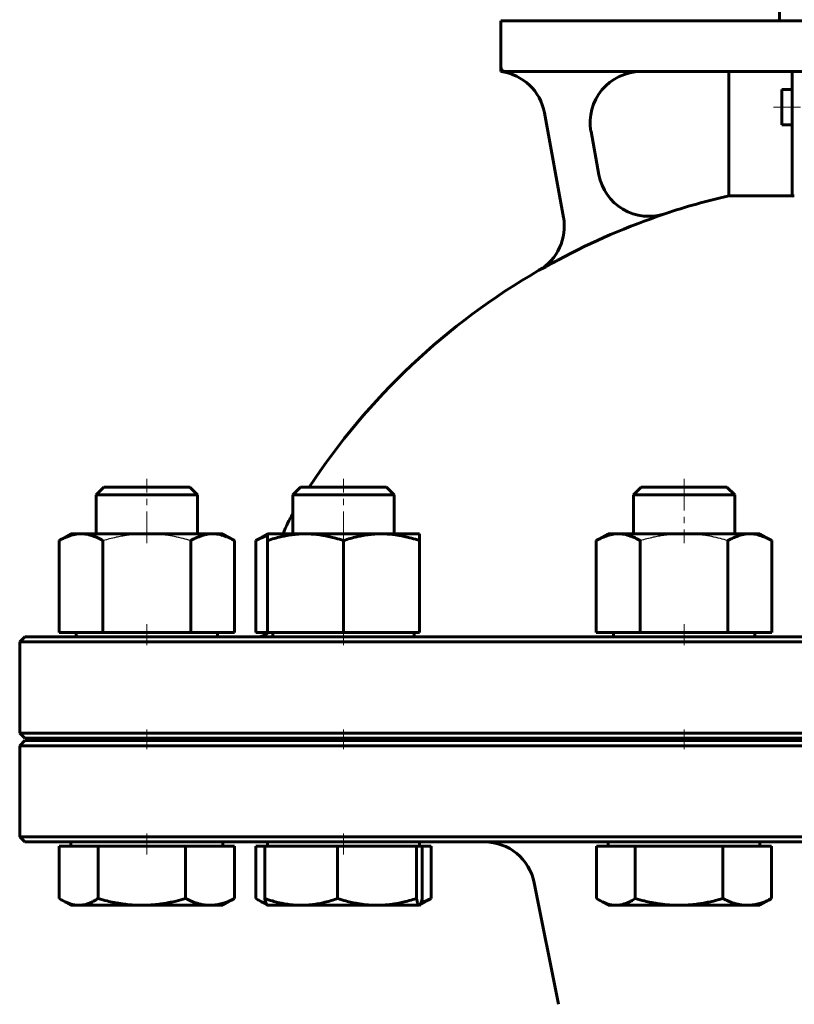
# Model space of a CAD drawing. Header units: millimetres. Extents: x -300 to 300, y -568 to 570.
# Tile 2 of 4: x -204 to -20, y -116 to 117. Entities that reach past the tile are written whole.
import ezdxf

# ---------------------------------------------------------------- set-up
doc = ezdxf.new("R2010")
doc.units = ezdxf.units.MM
for name, pattern in [('K5LT-1', [0]), ('K5LT_AXLED', [12, 7.5, -1.5, 1.5, -1.5]), ('K5LT_BASIC', [0])]:
    doc.linetypes.add(name, pattern=pattern)
doc.layers.add('Системный слой (1)', color=7, linetype='Continuous', true_color=0x6c6c6c)

# ---------------------------------------------------------------- blocks, each defined once
blk = doc.blocks.new('U3')
at = {"layer": 'Системный слой (1)', "color": 143, "linetype": 'K5LT_BASIC', "lineweight": 60, "true_color": 0x33acca}
for p, q in [((0, -53.25), (-202.8, -53.25)), ((202.8, -53.25), (0, -53.25))]:
    blk.add_line(p, q, dxfattribs=at)
blk = doc.blocks.new('U5')
at = {"layer": 'Системный слой (1)', "color": 143, "linetype": 'K5LT_BASIC', "lineweight": 60, "true_color": 0x33acca}
for p, q in [((-202.8, -52.65), (0, -52.65)), ((0, -52.65), (202.8, -52.65))]:
    blk.add_line(p, q, dxfattribs=at)
blk = doc.blocks.new('U6')
at = {"layer": 'Системный слой (1)', "color": 143, "linetype": 'K5LT_BASIC', "lineweight": 60, "true_color": 0x33acca}
for p, q in [((-4.8, 117.15), (-30, 117.15)), ((30, 117.15), (4.8, 117.15))]:
    blk.add_line(p, q, dxfattribs=at)
blk = doc.blocks.new('U7')
at = {"layer": 'Системный слой (1)', "color": 143, "linetype": 'K5LT_BASIC', "lineweight": 60, "true_color": 0x33acca}
for start, end in [(102.8395, 108.4097), (71.5903, 77.1605), (119.982, 146.6923), (33.3077, 60.018)]:
    blk.add_arc((0, -82.21), 162, start, end, dxfattribs=at)
blk = doc.blocks.new('U14')
at = {"layer": 'Системный слой (1)', "color": 143, "linetype": 'K5LT_BASIC', "lineweight": 60, "true_color": 0x33acca}
for p, q in [((-23.4, 96.75), (-23.4, 100.95)), ((-23.4, 92.55), (-23.4, 96.75))]:
    blk.add_line(p, q, dxfattribs=at)
blk = doc.blocks.new('U19')
at = {"layer": 'Системный слой (1)', "color": 143, "linetype": 'K5LT_BASIC', "lineweight": 60, "true_color": 0x33acca}
for p, q in [((0, -28.65), (-202.8, -28.65)), ((202.8, -28.65), (0, -28.65))]:
    blk.add_line(p, q, dxfattribs=at)
blk = doc.blocks.new('U21')
at = {"layer": 'Системный слой (1)', "color": 143, "linetype": 'K5LT_BASIC', "lineweight": 60, "true_color": 0x33acca}
for p, q in [((-202.8, -77.25), (0, -77.25)), ((0, -77.25), (202.8, -77.25))]:
    blk.add_line(p, q, dxfattribs=at)
blk = doc.blocks.new('U27')
at = {"layer": 'Системный слой (1)', "color": 143, "linetype": 'K5LT_BASIC', "lineweight": 60, "true_color": 0x33acca}
for p, q in [((-148.02, -90.64), (-147.79, -90.79)), ((-147.79, -90.79), (-147.56, -90.93)), ((-147.56, -90.93), (-147.34, -91.06)), ((-147.34, -91.06), (-146.73, -91.39)), ((-146.73, -91.39), (-146.14, -91.66)), ((-146.14, -91.66), (-145.56, -91.88))]:
    blk.add_line(p, q, dxfattribs=at)
blk = doc.blocks.new('U29')
at = {"layer": 'Системный слой (1)', "color": 143, "linetype": 'K5LT_BASIC', "lineweight": 60, "true_color": 0x33acca}
for p, q in [((-67.33, -90.64), (-67.1, -90.79)), ((-67.1, -90.79), (-66.87, -90.93)), ((-66.87, -90.93), (-66.65, -91.06)), ((-66.65, -91.06), (-65.93, -91.44)), ((-65.93, -91.44), (-64.61, -91.96)), ((-64.61, -91.96), (-63.34, -92.22)), ((-63.34, -92.22), (-62.74, -92.25))]:
    blk.add_line(p, q, dxfattribs=at)
blk = doc.blocks.new('U30')
at = {"layer": 'Системный слой (1)', "color": 143, "linetype": 'K5LT_BASIC', "lineweight": 60, "true_color": 0x33acca}
for p, q in [((-108.74, -91.08), (-108.63, -90.64)), ((-109.32, -92.25), (-109.29, -92.25)), ((-109.29, -92.25), (-109.27, -92.24)), ((-109.27, -92.24), (-109.24, -92.23)), ((-109.24, -92.23), (-109.14, -92.14)), ((-109.14, -92.14), (-108.94, -91.75)), ((-108.94, -91.75), (-108.74, -91.08))]:
    blk.add_line(p, q, dxfattribs=at)
blk = doc.blocks.new('U34')
at = {"layer": 'Системный слой (1)', "color": 143, "linetype": 'K5LT_BASIC', "lineweight": 60, "true_color": 0x33acca}
for p, q in [((-107.36, -91.04), (-106.54, -90.64)), ((-108.91, -91.66), (-108.15, -91.38)), ((-108.15, -91.38), (-107.36, -91.04))]:
    blk.add_line(p, q, dxfattribs=at)
blk = doc.blocks.new('U36')
at = {"layer": 'Системный слой (1)', "color": 143, "linetype": 'K5LT_BASIC', "lineweight": 60, "true_color": 0x33acca}
for p, q in [((-194.61, -90.64), (-194.38, -90.79)), ((-194.38, -90.79), (-194.15, -90.93)), ((-194.15, -90.93), (-193.93, -91.06)), ((-193.93, -91.06), (-193.21, -91.44)), ((-193.21, -91.44), (-191.89, -91.96)), ((-191.89, -91.96), (-190.62, -92.22)), ((-190.62, -92.22), (-190.02, -92.25))]:
    blk.add_line(p, q, dxfattribs=at)
blk = doc.blocks.new('U39')
at = {"layer": 'Системный слой (1)', "color": 143, "linetype": 'K5LT_BASIC', "lineweight": 60, "true_color": 0x33acca}
for p, q in [((-145.28, -4.66), (-146.17, -4.97)), ((-147.1, -5.38), (-148.06, -5.9)), ((-146.17, -4.97), (-147.1, -5.38))]:
    blk.add_line(p, q, dxfattribs=at)

msp = doc.modelspace()

# ---------------------------------------------------------------- linework, layer by layer
at = {"layer": 'Системный слой (1)', "color": 143, "linetype": 'K5LT_BASIC', "lineweight": 60, "true_color": 0x33acca}
for p, q in [((-24, 117.15), (-24, 135.15)), ((-90, 117.15), (-90, 106.35)), ((-78, 117.15), (-90, 117.15)), ((-43.15, 117.15), (-78, 117.15)), ((-41.95, 117.15), (-43.15, 117.15)), ((-30, 117.15), (-41.95, 117.15)), ((-90, 106.35), (-90, 105.15)), ((-88.8, 105.15), (-78, 105.15)), ((-78, 105.15), (-43.15, 105.15)), ((-43.15, 105.15), (-30, 105.15)), ((-36, 75.74), (-36, 105.15)), ((-30, 105.15), (-21, 105.15)), ((-21, 105.15), (-12, 105.15)), ((-21, 89.36), (-21, 105.15)), ((-23.4, 100.95), (-21, 100.95)), ((-79.67, 95.4), (-75.14, 70.64)), ((-66.75, 80.68), (-68.63, 90.99)), ((-23.4, 92.55), (-21, 92.55)), ((-21, 75.69), (-21, 89.36)), ((-21, 75.74), (-36, 75.74)), ((-80.96, 58.11), (-80.95, 58.08)), ((-184.03, 6.75), (-185.87, 4.91)), ((-185.87, 4.91), (-168.57, 4.91)), ((-185.87, -4.29), (-185.87, 4.91)), ((-163.71, 6.75), (-184.03, 6.75)), ((-168.57, 4.91), (-161.87, 4.91)), ((-163.71, 6.75), (-161.87, 4.91)), ((-161.87, -4.29), (-161.87, 4.91)), ((-137.44, 6.75), (-139.28, 4.91)), ((-139.28, -4.29), (-139.28, 4.91)), ((-139.28, 4.91), (-117.31, 4.91)), ((-117.12, 6.75), (-137.44, 6.75)), ((-117.31, 4.91), (-115.28, 4.91)), ((-117.12, 6.75), (-115.28, 4.91)), ((-115.28, -4.29), (-115.28, 4.91)), ((-56.75, 6.75), (-58.59, 4.91)), ((-58.59, 4.91), (-34.61, 4.91)), ((-58.59, -4.29), (-58.59, 4.91)), ((-36.43, 6.75), (-56.75, 6.75)), ((-36.43, 6.75), (-34.59, 4.91)), ((-34.61, 4.91), (-34.59, 4.91)), ((-34.59, -4.29), (-34.59, 4.91)), ((-191.87, -4.29), (-194.65, -5.9)), ((-191.87, -4.29), (-189.46, -4.29)), ((-189.46, -4.29), (-173.87, -4.29)), ((-173.87, -4.29), (-158.28, -4.29)), ((-158.28, -4.29), (-155.87, -4.29)), ((-155.87, -4.29), (-153.08, -5.9)), ((-145.28, -4.29), (-148.06, -5.9)), ((-145.28, -4.29), (-136.28, -4.29)), ((-145.28, -5.9), (-145.28, -4.29)), ((-136.28, -4.29), (-118.28, -4.29)), ((-118.28, -4.29), (-109.28, -4.29)), ((-109.28, -4.29), (-109.28, -5.9)), ((-64.59, -4.29), (-67.37, -5.9)), ((-64.59, -4.29), (-62.18, -4.29)), ((-62.18, -4.29), (-46.59, -4.29)), ((-46.59, -4.29), (-31, -4.29)), ((-31, -4.29), (-28.59, -4.29)), ((-28.59, -4.29), (-25.8, -5.9)), ((-194.65, -27.69), (-194.65, -5.9)), ((-184.26, -27.69), (-184.26, -5.9)), ((-163.47, -27.69), (-163.47, -5.9)), ((-153.08, -27.69), (-153.08, -5.9)), ((-148.06, -27.69), (-148.06, -5.9)), ((-145.28, -27.69), (-145.28, -5.9)), ((-127.28, -27.69), (-127.28, -5.9)), ((-109.28, -27.69), (-109.28, -5.9)), ((-67.37, -27.69), (-67.37, -5.9)), ((-56.98, -27.69), (-56.98, -5.9)), ((-36.2, -27.69), (-36.2, -5.9)), ((-25.8, -27.69), (-25.8, -5.9)), ((-194.65, -27.69), (-184.26, -27.69)), ((-190.61, -28.65), (-190.61, -27.69)), ((-184.26, -27.69), (-163.47, -27.69)), ((-163.47, -27.69), (-153.08, -27.69)), ((-157.13, -28.65), (-157.13, -27.69)), ((-148.06, -27.69), (-145.28, -27.69)), ((-145.28, -27.69), (-127.28, -27.69)), ((-144.02, -28.65), (-144.02, -27.69)), ((-127.28, -27.69), (-109.28, -27.69)), ((-110.54, -28.65), (-110.54, -27.69)), ((-67.37, -27.69), (-56.98, -27.69)), ((-63.33, -28.65), (-63.33, -27.69)), ((-56.98, -27.69), (-36.2, -27.69)), ((-36.2, -27.69), (-25.8, -27.69)), ((-29.85, -28.65), (-29.85, -27.69)), ((-202.8, -28.65), (-204, -29.85)), ((-204, -29.85), (0, -29.85)), ((-204, -51.45), (-204, -29.85)), ((-202.8, -52.65), (-204, -51.45)), ((0, -51.45), (-204, -51.45)), ((-202.8, -53.25), (-204, -54.45)), ((-185.87, -53.25), (-185.87, -52.65)), ((-161.87, -53.25), (-161.87, -52.65)), ((-144, -53.25), (-144, -52.65)), ((-139.28, -53.25), (-139.28, -52.65)), ((-115.28, -53.25), (-115.28, -52.65)), ((-58.59, -53.25), (-58.59, -52.65)), ((-34.59, -53.25), (-34.59, -52.65)), ((-204, -54.45), (0, -54.45)), ((-204, -76.05), (-204, -54.45)), ((-202.8, -77.25), (-204, -76.05)), ((0, -76.05), (-204, -76.05)), ((-194.61, -78.21), (-190.02, -78.21)), ((-194.61, -78.21), (-194.61, -90.64)), ((-191.87, -78.21), (-191.87, -77.25)), ((-190.02, -78.21), (-185.43, -78.21)), ((-185.43, -78.21), (-185.43, -90.64)), ((-185.43, -78.21), (-175.06, -78.21)), ((-175.06, -78.21), (-164.69, -78.21)), ((-164.69, -78.21), (-164.69, -90.64)), ((-164.69, -78.21), (-158.91, -78.21)), ((-158.91, -78.21), (-153.13, -78.21)), ((-155.87, -78.21), (-155.87, -77.25)), ((-153.13, -78.21), (-153.13, -90.64)), ((-148.02, -78.21), (-145.93, -78.21)), ((-148.02, -78.21), (-148.02, -90.64)), ((-145.93, -78.21), (-137.29, -78.21)), ((-145.93, -78.21), (-145.93, -90.64)), ((-145.28, -78.21), (-145.28, -77.25)), ((-137.29, -78.21), (-128.66, -78.21)), ((-128.66, -78.21), (-128.66, -90.64)), ((-128.66, -78.21), (-119.33, -78.21)), ((-119.33, -78.21), (-110.01, -78.21)), ((-110.01, -78.21), (-110.01, -90.64)), ((-110.01, -78.21), (-109.32, -78.21)), ((-109.32, -78.21), (-108.63, -78.21)), ((-109.28, -78.21), (-109.28, -77.25)), ((-108.63, -78.21), (-106.54, -78.21)), ((-108.63, -78.21), (-108.63, -90.64)), ((-106.54, -78.21), (-106.54, -90.64)), ((-67.33, -78.21), (-62.74, -78.21)), ((-67.33, -78.21), (-67.33, -90.64)), ((-64.59, -78.21), (-64.59, -77.25)), ((-62.74, -78.21), (-58.15, -78.21)), ((-58.15, -78.21), (-58.15, -90.64)), ((-58.15, -78.21), (-47.78, -78.21)), ((-47.78, -78.21), (-37.41, -78.21)), ((-37.41, -78.21), (-31.63, -78.21)), ((-37.41, -78.21), (-37.41, -90.64)), ((-31.63, -78.21), (-25.85, -78.21)), ((-28.59, -78.21), (-28.59, -77.25)), ((-25.85, -78.21), (-25.85, -90.64)), ((-76.31, -115.69), (-82.07, -86.9)), ((-191.87, -92.25), (-193.93, -91.06)), ((-190.02, -92.25), (-191.87, -92.25)), ((-175.06, -92.25), (-190.02, -92.25)), ((-158.91, -92.25), (-175.06, -92.25)), ((-155.87, -92.25), (-158.91, -92.25)), ((-155.87, -92.25), (-153.81, -91.06)), ((-145.32, -92.23), (-147.34, -91.06)), ((-145.28, -92.25), (-145.32, -92.23)), ((-137.29, -92.25), (-145.28, -92.25)), ((-119.33, -92.25), (-137.29, -92.25)), ((-109.32, -92.25), (-119.33, -92.25)), ((-109.28, -92.25), (-109.32, -92.25)), ((-109.28, -92.25), (-107.22, -91.06)), ((-109.28, -92.25), (-109.24, -92.23)), ((-64.59, -92.25), (-66.65, -91.06)), ((-62.74, -92.25), (-64.59, -92.25)), ((-47.78, -92.25), (-62.74, -92.25)), ((-31.63, -92.25), (-47.78, -92.25)), ((-28.59, -92.25), (-31.63, -92.25)), ((-28.59, -92.25), (-26.53, -91.06))]:
    msp.add_line(p, q, dxfattribs=at)
at = {"layer": 'Системный слой (1)', "color": 30, "linetype": 'K5LT_AXLED', "lineweight": 18, "true_color": 0xff8000}
for p, q in [((-25.4, 96.75), (-19, 96.75)), ((-173.87, -6.47), (-173.87, 8.75)), ((-127.28, -6.47), (-127.28, 8.75)), ((-46.59, 8.75), (-46.59, -6.47)), ((-173.87, -30.65), (-173.87, -25.69)), ((-127.28, -30.65), (-127.28, -25.69)), ((-46.59, -25.69), (-46.59, -30.65)), ((-173.87, -55.25), (-173.87, -50.65)), ((-127.28, -55.25), (-127.28, -50.65)), ((-46.59, -50.65), (-46.59, -55.25)), ((-173.87, -80.21), (-173.87, -75.25)), ((-127.28, -80.21), (-127.28, -75.25))]:
    msp.add_line(p, q, dxfattribs=at)
at = {"layer": 'Системный слой (1)', "color": 143, "linetype": 'K5LT_BASIC', "lineweight": 60, "true_color": 0x33acca}
for centre, radius, start, end in [((-88.8, 106.35), 1.2, 180, 270), ((-91.47, 93.24), 12, 10.3559, 82.9505), ((-56.83, 93.15), 12, 90, 190.3559), ((-54.95, 82.89), 12, 190.3559, 288.4097), ((-86.95, 68.51), 12, 299.982, 10.3559), ((0, -82.21), 161.95, 108.4125, 118.1283), ((-108, -17.31), 36, 150.3273, 158.7974), ((-147.6, -25.05), 3.6, 270, 312.8334), ((-93.84, -89.25), 12, 11.3099, 90)]:
    msp.add_arc(centre, radius, start, end, dxfattribs=at)
msp.add_ellipse((0, 27.59), major_axis=(-103.25, 0), ratio=0.475741, start_param=-1.371351, end_param=-1.36597, dxfattribs=at)
at = {"layer": 'Системный слой (1)', "color": 7, "linetype": 'K5LT-1'}
for points, knots in [([(-66.75, 80.68), (-66.71, 80.5), (-66.64, 80.15), (-66.53, 79.7), (-66.42, 79.35), (-66.34, 79.08), (-66.25, 78.81), (-66.06, 78.3), (-65.84, 77.8), (-65.6, 77.32), (-65.44, 77.01), (-65.24, 76.67), (-65.04, 76.35), (-64.88, 76.11), (-64.75, 75.92), (-64.61, 75.73), (-64.42, 75.47), (-64.21, 75.2), (-63.98, 74.94), (-63.64, 74.56), (-63.27, 74.18), (-62.89, 73.84), (-62.63, 73.62), (-62.34, 73.38), (-62.02, 73.14), (-61.79, 72.98), (-61.61, 72.86), (-61.44, 72.74), (-61.11, 72.54), (-60.73, 72.32), (-60.34, 72.11), (-59.99, 71.94), (-59.57, 71.76), (-59.16, 71.6), (-58.84, 71.48), (-58.52, 71.37), (-58.16, 71.27), (-57.78, 71.17), (-57.51, 71.11), (-57.3, 71.06), (-57.1, 71.03), (-56.85, 70.98), (-56.54, 70.94), (-56.22, 70.9), (-55.93, 70.87), (-55.68, 70.85), (-55.39, 70.84), (-54.98, 70.83), (-54.54, 70.84), (-54.2, 70.85), (-53.86, 70.88), (-53.49, 70.92), (-53.1, 70.97), (-52.81, 71.02), (-52.57, 71.07), (-52.31, 71.12), (-52.04, 71.19), (-51.77, 71.26), (-51.56, 71.32), (-51.35, 71.38), (-51.22, 71.42), (-51.15, 71.45)], [0, 0, 0, 0, 0.04403, 0.08806, 0.109558, 0.131057, 0.152555, 0.174053, 0.256961, 0.277688, 0.298415, 0.339868, 0.372241, 0.39117, 0.410098, 0.429026, 0.447954, 0.487663, 0.507517, 0.527371, 0.606788, 0.626642, 0.646496, 0.686205, 0.714392, 0.74258, 0.755672, 0.768765, 0.79495, 0.847319, 0.872512, 0.897705, 0.937412, 0.97712, 0.996973, 1.016827, 1.056534, 1.08469, 1.112846, 1.125136, 1.137427, 1.162007, 1.186588, 1.211169, 1.239568, 1.253767, 1.267967, 1.307672, 1.347378, 1.367231, 1.387084, 1.42679, 1.454663, 1.482535, 1.4991, 1.515665, 1.548795, 1.56536, 1.581925, 1.59849, 1.615055, 1.615055, 1.615055, 1.615055]), ([(-173.87, -4.29), (-173.97, -4.29), (-174.17, -4.29), (-174.47, -4.3), (-174.76, -4.3), (-175.16, -4.32), (-175.66, -4.34), (-176.45, -4.39), (-177.45, -4.49), (-178.66, -4.65), (-179.9, -4.85), (-181.23, -5.12), (-182.67, -5.46), (-183.72, -5.74), (-184.26, -5.9)], [0.8785646, 0.8785646, 0.8785646, 0.8785646, 0.9048894, 0.9312143, 0.9575391, 0.983864, 1.0365137, 1.0891634, 1.1944628, 1.2997621, 1.4057341, 1.5117061, 1.6344176, 1.7571292, 1.7571292, 1.7571292, 1.7571292]), ([(-163.47, -5.9), (-164.07, -5.72), (-165.38, -5.37), (-167.29, -4.94), (-169.03, -4.65), (-170.5, -4.46), (-171.51, -4.37), (-172.28, -4.33), (-172.72, -4.31), (-173.07, -4.3), (-173.33, -4.29), (-173.6, -4.29), (-173.78, -4.29), (-173.87, -4.29)], [0, 0, 0, 0, 0.1369338, 0.306437, 0.4711543, 0.5814294, 0.6917046, 0.7384196, 0.7851346, 0.8084921, 0.8318496, 0.8552071, 0.8785646, 0.8785646, 0.8785646, 0.8785646]), ([(-46.59, -4.29), (-46.69, -4.29), (-46.89, -4.29), (-47.19, -4.3), (-47.49, -4.3), (-47.88, -4.32), (-48.38, -4.34), (-49.17, -4.39), (-50.17, -4.49), (-51.38, -4.65), (-52.62, -4.85), (-53.95, -5.12), (-55.39, -5.46), (-56.44, -5.74), (-56.98, -5.9)], [0.8785646, 0.8785646, 0.8785646, 0.8785646, 0.9048894, 0.9312143, 0.9575391, 0.983864, 1.0365137, 1.0891634, 1.1944628, 1.2997621, 1.4057341, 1.5117061, 1.6344176, 1.7571292, 1.7571292, 1.7571292, 1.7571292]), ([(-36.2, -5.9), (-36.8, -5.72), (-38.1, -5.37), (-40.01, -4.94), (-41.75, -4.65), (-43.22, -4.46), (-44.23, -4.37), (-45, -4.33), (-45.44, -4.31), (-45.79, -4.3), (-46.06, -4.29), (-46.32, -4.29), (-46.5, -4.29), (-46.59, -4.29)], [0, 0, 0, 0, 0.1369338, 0.306437, 0.4711543, 0.5814294, 0.6917046, 0.7384196, 0.7851346, 0.8084921, 0.8318496, 0.8552071, 0.8785646, 0.8785646, 0.8785646, 0.8785646])]:
    msp.add_open_spline(points, degree=3, knots=knots, dxfattribs=at)
at = {"layer": 'Системный слой (1)', "color": 143, "linetype": 'K5LT_BASIC', "lineweight": 60, "true_color": 0x33acca}
for points, knots in [([(-76.35, 60.61), (-76.49, 60.53), (-76.67, 60.44), (-76.9, 60.31), (-77.05, 60.23), (-77.25, 60.12), (-77.46, 60.01), (-77.68, 59.9), (-77.84, 59.81), (-78.01, 59.71), (-78.19, 59.62), (-78.36, 59.53), (-78.53, 59.43), (-78.71, 59.33), (-78.88, 59.24), (-79.05, 59.15), (-79.37, 58.97), (-79.72, 58.77), (-80.09, 58.57), (-80.29, 58.45), (-80.59, 58.29), (-80.79, 58.17), (-80.95, 58.08)], [0, 0, 0, 0, 1.921347, 2.588247, 3.26469, 3.972042, 5.461295, 6.231802, 7.026473, 7.83423, 8.661438, 9.494251, 10.335926, 11.183616, 12.031419, 12.870925, 13.681375, 16.737466, 18.125676, 19.430996, 20.052715, 23, 23, 23, 23]), ([(-189.46, -4.29), (-189.71, -4.29), (-190.2, -4.31), (-190.95, -4.42), (-191.66, -4.59), (-192.41, -4.82), (-193.19, -5.14), (-193.96, -5.51), (-194.46, -5.79), (-194.65, -5.9)], [0, 0, 0, 0, 1.531877, 2.96538, 4.517334, 5.759188, 7.359789, 9.000657, 10, 10, 10, 10]), ([(-184.26, -5.9), (-184.68, -5.66), (-185.31, -5.32), (-186.06, -5), (-186.52, -4.83), (-186.9, -4.7), (-187.3, -4.58), (-187.83, -4.45), (-188.46, -4.34), (-189.03, -4.3), (-189.36, -4.29), (-189.46, -4.29)], [0, 0, 0, 0, 2.602595, 4.124625, 5.0353, 5.797479, 6.818312, 7.848264, 9.612839, 11.34935, 12, 12, 12, 12]), ([(-158.28, -4.29), (-158.53, -4.29), (-159.03, -4.31), (-159.77, -4.42), (-160.48, -4.59), (-161.23, -4.82), (-162.01, -5.14), (-162.78, -5.51), (-163.28, -5.79), (-163.47, -5.9)], [0, 0, 0, 0, 1.531877, 2.96538, 4.517334, 5.759188, 7.359789, 9.000657, 10, 10, 10, 10]), ([(-153.08, -5.9), (-153.5, -5.66), (-154.14, -5.32), (-154.88, -5), (-155.34, -4.83), (-155.73, -4.7), (-156.12, -4.58), (-156.66, -4.45), (-157.28, -4.34), (-157.86, -4.3), (-158.19, -4.29), (-158.28, -4.29)], [0, 0, 0, 0, 2.602595, 4.124625, 5.0353, 5.797479, 6.818312, 7.848264, 9.612839, 11.34935, 12, 12, 12, 12]), ([(-136.28, -4.29), (-136.72, -4.29), (-137.57, -4.31), (-138.87, -4.42), (-140, -4.57), (-141.11, -4.77), (-142.25, -5.02), (-143.66, -5.38), (-144.73, -5.71), (-145.28, -5.9)], [0, 0, 0, 0, 1.531877, 2.96538, 4.517334, 5.445931, 6.713121, 8.339783, 10, 10, 10, 10]), ([(-127.28, -5.9), (-127.93, -5.68), (-129.04, -5.34), (-130.33, -5.02), (-131.19, -4.83), (-131.86, -4.7), (-132.55, -4.58), (-133.47, -4.45), (-134.56, -4.34), (-135.55, -4.3), (-136.12, -4.29), (-136.28, -4.29)], [0, 0, 0, 0, 2.331134, 4.124625, 5.0353, 5.797479, 6.818312, 7.848264, 9.612839, 11.34935, 12, 12, 12, 12]), ([(-118.28, -4.29), (-118.72, -4.29), (-119.57, -4.31), (-120.87, -4.42), (-122, -4.57), (-123.11, -4.77), (-124.25, -5.02), (-125.66, -5.38), (-126.73, -5.71), (-127.28, -5.9)], [0, 0, 0, 0, 1.531877, 2.96538, 4.517334, 5.445931, 6.713121, 8.339783, 10, 10, 10, 10]), ([(-109.28, -5.9), (-109.93, -5.68), (-111.04, -5.34), (-112.33, -5.02), (-113.19, -4.83), (-113.86, -4.7), (-114.55, -4.58), (-115.47, -4.45), (-116.56, -4.34), (-117.55, -4.3), (-118.12, -4.29), (-118.28, -4.29)], [0, 0, 0, 0, 2.331134, 4.124625, 5.0353, 5.797479, 6.818312, 7.848264, 9.612839, 11.34935, 12, 12, 12, 12]), ([(-62.18, -4.29), (-62.43, -4.29), (-62.92, -4.31), (-63.67, -4.42), (-64.38, -4.59), (-65.13, -4.82), (-65.91, -5.14), (-66.68, -5.51), (-67.18, -5.79), (-67.37, -5.9)], [0, 0, 0, 0, 1.531877, 2.96538, 4.517334, 5.759188, 7.359789, 9.000657, 10, 10, 10, 10]), ([(-56.98, -5.9), (-57.4, -5.66), (-58.03, -5.32), (-58.78, -5), (-59.24, -4.83), (-59.62, -4.7), (-60.02, -4.58), (-60.55, -4.45), (-61.18, -4.34), (-61.75, -4.3), (-62.09, -4.29), (-62.18, -4.29)], [0, 0, 0, 0, 2.602595, 4.124625, 5.0353, 5.797479, 6.818312, 7.848264, 9.612839, 11.34935, 12, 12, 12, 12]), ([(-31, -4.29), (-31.25, -4.29), (-31.75, -4.31), (-32.5, -4.42), (-33.2, -4.59), (-33.95, -4.82), (-34.73, -5.14), (-35.5, -5.51), (-36, -5.79), (-36.2, -5.9)], [0, 0, 0, 0, 1.531877, 2.96538, 4.517334, 5.759188, 7.359789, 9.000657, 10, 10, 10, 10]), ([(-25.8, -5.9), (-26.22, -5.66), (-26.86, -5.32), (-27.6, -5), (-28.06, -4.83), (-28.45, -4.7), (-28.84, -4.58), (-29.38, -4.45), (-30, -4.34), (-30.58, -4.3), (-30.91, -4.29), (-31, -4.29)], [0, 0, 0, 0, 2.602595, 4.124625, 5.0353, 5.797479, 6.818312, 7.848264, 9.612839, 11.34935, 12, 12, 12, 12]), ([(-190.02, -92.25), (-189.79, -92.25), (-189.36, -92.23), (-188.7, -92.12), (-188.07, -91.95), (-187.41, -91.72), (-186.72, -91.4), (-186.04, -91.03), (-185.6, -90.75), (-185.43, -90.64)], [0, 0, 0, 0, 1.531877, 2.96538, 4.517334, 5.759188, 7.359789, 9.000657, 10, 10, 10, 10]), ([(-185.43, -90.64), (-184.69, -90.86), (-183.41, -91.2), (-181.92, -91.52), (-180.92, -91.71), (-180.15, -91.84), (-179.36, -91.96), (-178.3, -92.09), (-177.05, -92.2), (-175.9, -92.24), (-175.24, -92.25), (-175.06, -92.25)], [0, 0, 0, 0, 2.331134, 4.124625, 5.0353, 5.797479, 6.818312, 7.848264, 9.612839, 11.34935, 12, 12, 12, 12]), ([(-175.06, -92.25), (-174.55, -92.25), (-173.57, -92.23), (-172.08, -92.12), (-170.77, -91.97), (-169.5, -91.77), (-168.29, -91.54), (-166.68, -91.19), (-165.46, -90.86), (-164.69, -90.64)], [0, 0, 0, 0, 1.531877, 2.96538, 4.517334, 5.445931, 6.713121, 8.011726, 10, 10, 10, 10]), ([(-164.69, -90.64), (-164.23, -90.88), (-163.52, -91.22), (-162.69, -91.54), (-162.18, -91.71), (-161.75, -91.84), (-161.31, -91.96), (-160.72, -92.09), (-160.02, -92.2), (-159.38, -92.24), (-159.01, -92.25), (-158.91, -92.25)], [0, 0, 0, 0, 2.602595, 4.124625, 5.0353, 5.797479, 6.818312, 7.848264, 9.612839, 11.34935, 12, 12, 12, 12]), ([(-158.91, -92.25), (-158.63, -92.25), (-158.08, -92.23), (-157.25, -92.12), (-156.46, -91.95), (-155.63, -91.72), (-154.76, -91.4), (-153.9, -91.03), (-153.34, -90.75), (-153.13, -90.64)], [0, 0, 0, 0, 1.531877, 2.96538, 4.517334, 5.759188, 7.359789, 9.000657, 10, 10, 10, 10]), ([(-145.93, -90.64), (-145.31, -90.86), (-144.24, -91.2), (-143.01, -91.52), (-142.17, -91.71), (-141.54, -91.84), (-140.88, -91.96), (-139.99, -92.09), (-138.95, -92.2), (-138, -92.24), (-137.45, -92.25), (-137.29, -92.25)], [0, 0, 0, 0, 2.331134, 4.124625, 5.0353, 5.797479, 6.818312, 7.848264, 9.612839, 11.34935, 12, 12, 12, 12]), ([(-145.32, -92.23), (-145.35, -92.21), (-145.42, -92.15), (-145.52, -91.98), (-145.63, -91.72), (-145.75, -91.34), (-145.85, -90.96), (-145.92, -90.7), (-145.93, -90.64)], [0, 0, 0, 0, 1.509845, 3.02053, 4.79223, 6.461562, 8.506564, 9, 9, 9, 9]), ([(-137.29, -92.25), (-136.87, -92.25), (-136.05, -92.23), (-134.81, -92.12), (-133.72, -91.97), (-132.66, -91.77), (-131.56, -91.52), (-130.21, -91.16), (-129.19, -90.83), (-128.66, -90.64)], [0, 0, 0, 0, 1.531877, 2.96538, 4.517334, 5.445931, 6.713121, 8.339783, 10, 10, 10, 10]), ([(-128.66, -90.64), (-127.99, -90.86), (-126.84, -91.2), (-125.5, -91.52), (-124.6, -91.71), (-123.91, -91.84), (-123.2, -91.96), (-122.25, -92.09), (-121.12, -92.2), (-120.09, -92.24), (-119.5, -92.25), (-119.33, -92.25)], [0, 0, 0, 0, 2.331134, 4.124625, 5.0353, 5.797479, 6.818312, 7.848264, 9.612839, 11.34935, 12, 12, 12, 12]), ([(-119.33, -92.25), (-118.88, -92.25), (-117.99, -92.23), (-116.65, -92.12), (-115.47, -91.97), (-114.33, -91.77), (-113.15, -91.52), (-111.69, -91.16), (-110.58, -90.83), (-110.01, -90.64)], [0, 0, 0, 0, 1.531877, 2.96538, 4.517334, 5.445931, 6.713121, 8.339783, 10, 10, 10, 10]), ([(-110.01, -90.64), (-109.95, -90.88), (-109.87, -91.22), (-109.77, -91.54), (-109.71, -91.71), (-109.66, -91.84), (-109.61, -91.96), (-109.53, -92.09), (-109.45, -92.2), (-109.38, -92.24), (-109.33, -92.25), (-109.32, -92.25)], [0, 0, 0, 0, 2.602595, 4.124625, 5.0353, 5.797479, 6.818312, 7.848264, 9.612839, 11.34935, 12, 12, 12, 12]), ([(-62.74, -92.25), (-62.51, -92.25), (-62.08, -92.23), (-61.42, -92.12), (-60.79, -91.95), (-60.13, -91.72), (-59.44, -91.4), (-58.76, -91.03), (-58.32, -90.75), (-58.15, -90.64)], [0, 0, 0, 0, 1.531877, 2.96538, 4.517334, 5.759188, 7.359789, 9.000657, 10, 10, 10, 10]), ([(-58.15, -90.64), (-57.41, -90.86), (-56.13, -91.2), (-54.64, -91.52), (-53.64, -91.71), (-52.88, -91.84), (-52.08, -91.96), (-51.02, -92.09), (-49.77, -92.2), (-48.62, -92.24), (-47.96, -92.25), (-47.78, -92.25)], [0, 0, 0, 0, 2.331134, 4.124625, 5.0353, 5.797479, 6.818312, 7.848264, 9.612839, 11.34935, 12, 12, 12, 12]), ([(-47.78, -92.25), (-47.27, -92.25), (-46.29, -92.23), (-44.8, -92.12), (-43.49, -91.97), (-42.22, -91.77), (-41.01, -91.54), (-39.4, -91.19), (-38.18, -90.86), (-37.41, -90.64)], [0, 0, 0, 0, 1.531877, 2.96538, 4.517334, 5.445931, 6.713121, 8.011726, 10, 10, 10, 10]), ([(-37.41, -90.64), (-36.95, -90.88), (-36.24, -91.22), (-35.41, -91.54), (-34.9, -91.71), (-34.47, -91.84), (-34.03, -91.96), (-33.44, -92.09), (-32.74, -92.2), (-32.1, -92.24), (-31.73, -92.25), (-31.63, -92.25)], [0, 0, 0, 0, 2.602595, 4.124625, 5.0353, 5.797479, 6.818312, 7.848264, 9.612839, 11.34935, 12, 12, 12, 12]), ([(-31.63, -92.25), (-31.35, -92.25), (-30.8, -92.23), (-29.97, -92.12), (-29.18, -91.95), (-28.35, -91.72), (-27.48, -91.4), (-26.62, -91.03), (-26.06, -90.75), (-25.85, -90.64)], [0, 0, 0, 0, 1.531877, 2.96538, 4.517334, 5.759188, 7.359789, 9.000657, 10, 10, 10, 10])]:
    msp.add_open_spline(points, degree=3, knots=knots, dxfattribs=at)
for points in [[(-153.13, -90.64), (-153.36, -90.79), (-153.59, -90.93), (-153.81, -91.06)], [(-106.54, -90.64), (-106.77, -90.79), (-107, -90.93), (-107.22, -91.06)], [(-25.85, -90.64), (-26.08, -90.79), (-26.31, -90.93), (-26.53, -91.06)]]:
    msp.add_open_spline(points, degree=3, dxfattribs=at)

# ---------------------------------------------------------------- block references
at = {"layer": 'Системный слой (1)'}
for name in ['U6', 'U14', 'U7', 'U39', 'U19', 'U5', 'U3', 'U21', 'U36', 'U27', 'U30', 'U34', 'U29']:
    msp.add_blockref(name, (0, 0), dxfattribs=at)

doc.saveas('drawing.dxf')
